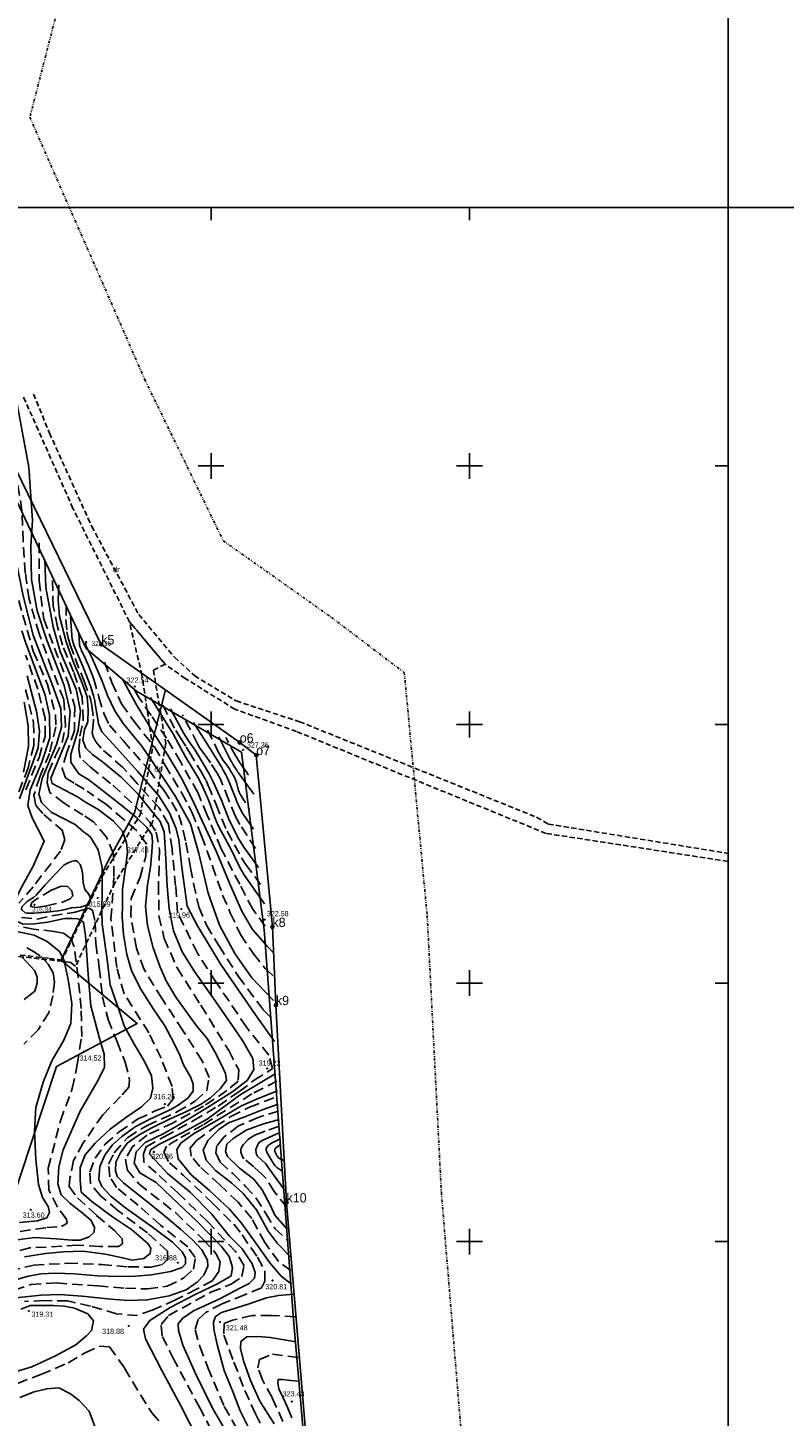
# Model space of a CAD drawing. Extents: x 4615668 to 9294084, y 5331114 to 10688993.
# Tile 112 of 181: x 4656010 to 4656156, y 5335329 to 5335598. Entities that reach past the tile are written whole.
import ezdxf

# ---------------------------------------------------------------- set-up
doc = ezdxf.new("R2010")
doc.units = 0
doc.header["$MEASUREMENT"] = 0
for name, pattern in [('DIVIDE', [1.25, 0.5, -0.25, 0, -0.25, 0, -0.25]), ('GEN7', [13.75, 9.75, -1.5, 1, -1.5]), ('KONTUR', [1.5, 1, -0.5]), ('UZYTEK', [1.5, 1, -0.5]), ('WARSTWICA', [3, 2, -1])]:
    doc.linetypes.add(name, pattern=pattern)
for name, color, linetype in [('10', 7, 'Continuous'), ('2', 7, 'Continuous'), ('38', 7, 'Continuous'), ('50', 7, 'Continuous'), ('52', 7, 'Continuous'), ('58', 7, 'Continuous'), ('59', 7, 'Continuous'), ('60', 7, 'Continuous'), ('62', 7, 'Continuous'), ('7', 4, 'GEN7'), ('9', 7, 'Continuous')]:
    doc.layers.add(name, color=color, linetype=linetype)
doc.styles.add('txt', font='TXT', dxfattribs={"height": 0.2})

# ---------------------------------------------------------------- blocks, each defined once
blk = doc.blocks.new('WYS')
at = {"layer": '52', "color": 67, "linetype": 'Continuous'}
blk.add_circle((0, 0), 0.08, dxfattribs=at)

msp = doc.modelspace()

# ---------------------------------------------------------------- linework, layer by layer
at = {"layer": '2', "color": 3, "linetype": 'UZYTEK'}
msp.add_lwpolyline([(4655978.157, 5335584.595), (4655976.002, 5335563.025), (4655975.148, 5335547.257), (4655982.906, 5335543.133), (4655989.471, 5335519.246), (4655992.512, 5335510.697), (4656001.449, 5335485.262), (4656001.874, 5335458.641), (4655990.111, 5335449.68), (4655985.341, 5335439.716), (4655996.167, 5335419.832), (4656013.738, 5335417.794), (4656016.303, 5335417.411), (4656016.877, 5335416.905)], dxfattribs=at)
at = {"layer": '2', "color": 5, "linetype": 'Continuous'}
msp.add_lwpolyline([(4655962.807, 5335052.215), (4655987.697, 5335055.435), (4656002.597, 5335079.225), (4656015.797, 5335099.665), (4656027.567, 5335122.595), (4656039.367, 5335158.635), (4656053.787, 5335208.215), (4656061.557, 5335232.725), (4656068.367, 5335264.055), (4656064.397, 5335312.495), (4656059.577, 5335370.595), (4656057.517, 5335408.755), (4656056.847, 5335423.875), (4656053.717, 5335457.115), (4656050.527, 5335459.535), (4656023.737, 5335478.505), (4656004.887, 5335517.195), (4655956.517, 5335498.035)], dxfattribs=at)
at = {"layer": '2', "color": 7, "linetype": 'Continuous'}
msp.add_lwpolyline([(4656036.172, 5335469.7), (4656030.178, 5335445.941), (4656025.081, 5335436.655), (4656015.957, 5335417.469), (4656030.695, 5335405.229), (4656015.102, 5335396.918), (4656005.658, 5335368.407), (4655980.39, 5335364.286), (4655976.843, 5335342.405), (4655963.56, 5335341.56), (4655959.023, 5335319.833), (4655971.332, 5335285.182), (4655976.012, 5335260.807), (4655986.403, 5335233.793), (4655984.484, 5335212.877), (4655999.589, 5335188.436), (4655997.811, 5335159.184), (4656000.618, 5335131.708), (4656000.251, 5335129.689), (4655992.154, 5335091.844), (4655976.616, 5335069.713), (4655970.108, 5335053.159)], dxfattribs=at)
at = {"layer": '38', "color": 97, "linetype": 'Continuous'}
msp.add_lwpolyline([(4655987.613, 5335510.862), (4656002.339, 5335516.944), (4656020.808, 5335477.737), (4656030.568, 5335469.482), (4656050.872, 5335457.671), (4656055.228, 5335423.315), (4656057.478, 5335393.249), (4656060.902, 5335347.992), (4656063.881, 5335313.951)], dxfattribs=at)
at = {"layer": '50', "color": 216, "linetype": 'Continuous'}
for points in [[(4655997.618, 5335548.62), (4655999.023, 5335541.82), (4656000.658, 5335532.553), (4656002.431, 5335523.183), (4656003.987, 5335515.41), (4656005.576, 5335507.274), (4656006.277, 5335502.972), (4656007.305, 5335494.59), (4656008.614, 5335487.904), (4656010.576, 5335480.283), (4656014.357, 5335470.451), (4656015.899, 5335466.149), (4656016.039, 5335462.502), (4656015.105, 5335459.136), (4656012.302, 5335452.566), (4656011.648, 5335449.574), (4656012.162, 5335447.937), (4656014.078, 5335446.067), (4656018.696, 5335443.655), (4656020.285, 5335442.252)], [(4656020.705, 5335447.995), (4656019.116, 5335449.024), (4656014.255, 5335451.595), (4656013.975, 5335452.624), (4656015.657, 5335456.738), (4656017.339, 5335460.784), (4656017.713, 5335465.6), (4656016.544, 5335470.556), (4656014.535, 5335475.98), (4656013.228, 5335479.331), (4656011.312, 5335484.989), (4656010.241, 5335491.046), (4656010.1, 5335497.498), (4656010.428, 5335502.45), (4656009.752, 5335512.761), (4656007.347, 5335525.662), (4656005.877, 5335532.413)], [(4656012.858, 5335494.922), (4656013.045, 5335489.545), (4656014.447, 5335481.924), (4656015.802, 5335477.154), (4656018.883, 5335469.846), (4656019.724, 5335465.591), (4656019.303, 5335461.897), (4656017.855, 5335457.315), (4656017.855, 5335455.712), (4656019.397, 5335453.514), (4656021.313, 5335452.299)], [(4656022.059, 5335457.231), (4656020.75, 5335458.447), (4656020.189, 5335459.99), (4656020.47, 5335462.047), (4656021.171, 5335463.544), (4656021.217, 5335465.881), (4656020.984, 5335468.406), (4656019.863, 5335471.531), (4656018.461, 5335474.898), (4656016.966, 5335479.013), (4656015.66, 5335483.986), (4656015.426, 5335487.072), (4656015.566, 5335490.064)], [(4656023.927, 5335471.428), (4656022.011, 5335475.823), (4656020.749, 5335478.301), (4656020.749, 5335479.143)], [(4656007.902, 5335448.661), (4656011.543, 5335458.542), (4656011.777, 5335461.721), (4656011.309, 5335465.275), (4656009.393, 5335472.428)], [(4656057.069, 5335409.637), (4656052.89, 5335414.032), (4656049.562, 5335418.713), (4656046.6, 5335424.248), (4656044.418, 5335430.404), (4656042.592, 5335438.056), (4656040.969, 5335443.794), (4656038.096, 5335449.133), (4656034.85, 5335454.016), (4656031.563, 5335458.819), (4656028.039, 5335463.152), (4656026.34, 5335465.651), (4656024.949, 5335468.616), (4656023.927, 5335471.428)], [(4656027.78, 5335471.912), (4656030.535, 5335466.841), (4656033.942, 5335461.202), (4656036.596, 5335457.12), (4656039.269, 5335452.62), (4656041.266, 5335448.69), (4656045.955, 5335438.499), (4656048.715, 5335431.88), (4656050.912, 5335426.926), (4656052.96, 5335423.402), (4656055.814, 5335420.167), (4656057.103, 5335418.823)], [(4656055.282, 5335428.359), (4656051.44, 5335433.81), (4656050.531, 5335435.344), (4656049.513, 5335437.506), (4656048.988, 5335438.576), (4656046.363, 5335443.479), (4656045.653, 5335445.15), (4656044.858, 5335447.445), (4656044.417, 5335448.575), (4656043.122, 5335451.461), (4656042.398, 5335452.868), (4656040.047, 5335456.773), (4656037.703, 5335461.094), (4656033.254, 5335468.219)], [(4656008.727, 5335453.787), (4656009.684, 5335458.787), (4656009.629, 5335462.796), (4656008.832, 5335467.317)], [(4656037.12, 5335466.041), (4656039.723, 5335461.299), (4656040.604, 5335459.88), (4656041.885, 5335458.052), (4656042.501, 5335457.122), (4656044.549, 5335453.623), (4656045.395, 5335451.941), (4656046.947, 5335448.515), (4656048.565, 5335444.408), (4656050.28, 5335440.948), (4656051.318, 5335439.326), (4656054.124, 5335435.397)], [(4656046.465, 5335460.648), (4656048.336, 5335456.921), (4656048.409, 5335456.777), (4656048.558, 5335456.49), (4656048.711, 5335456.204), (4656048.814, 5335456.015), (4656048.885, 5335455.89), (4656048.979, 5335455.723), (4656049.027, 5335455.639), (4656049.19, 5335455.36), (4656049.301, 5335455.174), (4656049.376, 5335455.051), (4656049.476, 5335454.888), (4656049.527, 5335454.806), (4656049.642, 5335454.624), (4656049.72, 5335454.502), (4656049.824, 5335454.341), (4656049.877, 5335454.261), (4656049.956, 5335454.141), (4656050.063, 5335453.981), (4656050.116, 5335453.902), (4656050.279, 5335453.664), (4656050.389, 5335453.507), (4656050.462, 5335453.402), (4656050.561, 5335453.263), (4656050.611, 5335453.194), (4656053.24, 5335449.543)], [(4656043.891, 5335321.933), (4656039.162, 5335331.257), (4656035.363, 5335338.205), (4656032.265, 5335344.203), (4656031.938, 5335346.111), (4656033.134, 5335347.802), (4656037.048, 5335350.31), (4656042.035, 5335352.894), (4656046.329, 5335354.912), (4656048.884, 5335356.384), (4656049.102, 5335358.02), (4656048.504, 5335360.146), (4656046.982, 5335362.109), (4656042.307, 5335366.908), (4656037.315, 5335371.621), (4656034.379, 5335374.456), (4656031.172, 5335376.31), (4656030.084, 5335378.164), (4656030.519, 5335380.4), (4656032.204, 5335382.199), (4656035.847, 5335383.944), (4656038.555, 5335385.503), (4656044.263, 5335388.992), (4656049.21, 5335392.046), (4656051.96, 5335394.2), (4656053.262, 5335396.29), (4656053.03, 5335398.408), (4656051.063, 5335401.891), (4656048.233, 5335406.018), (4656045.34, 5335410.226), (4656041.752, 5335415.247), (4656039.384, 5335419.083), (4656037.735, 5335423.117), (4656036.867, 5335427.383), (4656036.463, 5335431.743), (4656036.174, 5335438.156), (4656035.886, 5335442.296), (4656035.105, 5335444.241), (4656033.196, 5335446.62), (4656030.881, 5335449.58), (4656027.561, 5335452.808), (4656024.002, 5335455.797), (4656022.038, 5335457.251)], [(4656026.549, 5335378.388), (4656027.447, 5335380.21), (4656028.727, 5335382.059), (4656030.885, 5335383.517), (4656033.534, 5335385.017), (4656037.167, 5335386.817), (4656039.976, 5335388.028), (4656042.925, 5335389.55), (4656044.869, 5335390.857), (4656046.728, 5335392.55), (4656047.967, 5335394.201), (4656047.77, 5335395.515), (4656046.958, 5335397.358), (4656045.719, 5335399.716), (4656044.223, 5335402.309), (4656042.177, 5335404.775), (4656038.182, 5335410.304), (4656036.301, 5335413.476), (4656035.11, 5335416.075), (4656033.785, 5335419.868), (4656032.652, 5335424.133), (4656032.269, 5335427.8), (4656032.675, 5335432.044), (4656033.294, 5335435.439), (4656033.53, 5335438.311), (4656033.636, 5335440.411), (4656033.53, 5335441.74), (4656032.547, 5335443.111), (4656030.67, 5335444.898), (4656028.832, 5335446.484), (4656025.948, 5335448.713), (4656022.153, 5335451.654), (4656021.811, 5335451.955), (4656021.313, 5335452.299)], [(4656020.705, 5335447.995), (4656022.199, 5335447.141), (4656023.119, 5335446.586), (4656026.025, 5335444.4), (4656027.854, 5335442.402), (4656028.602, 5335440.173), (4656028.795, 5335438.373), (4656028.474, 5335435.737), (4656027.876, 5335431.186), (4656027.833, 5335427.95), (4656027.788, 5335425.821), (4656028.045, 5335422.392), (4656028.707, 5335418.556), (4656029.601, 5335415.469), (4656031.246, 5335412.019), (4656033.875, 5335407.947), (4656036.011, 5335404.732), (4656037.752, 5335401.489), (4656038.927, 5335399.11), (4656039.653, 5335397.181), (4656041.062, 5335394.732), (4656041.511, 5335393.446), (4656041.511, 5335392.096), (4656040.507, 5335390.746), (4656038.605, 5335389.396), (4656037.173, 5335388.603), (4656033.127, 5335386.68), (4656030.285, 5335385.244), (4656027.721, 5335383.38), (4656025.871, 5335381.659), (4656024.418, 5335379.773), (4656023.478, 5335377.565), (4656023.264, 5335375.015), (4656023.841, 5335373.653), (4656025.593, 5335371.831), (4656028.221, 5335369.688), (4656033.681, 5335365.802), (4656037.549, 5335362.93), (4656039.402, 5335361.077), (4656040.022, 5335359.898), (4656040.001, 5335358.741), (4656039.36, 5335358.034), (4656037.116, 5335357.262), (4656033.484, 5335356.598), (4656030.335, 5335356.321), (4656027.13, 5335356.257), (4656022.985, 5335356.428), (4656018.548, 5335356.791), (4656014.809, 5335356.941), (4656012.095, 5335356.791), (4656009.585, 5335356.344), (4656006.486, 5335355.465)], [(4656030.013, 5335401.306), (4656028.173, 5335404.766), (4656027.177, 5335407.688), (4656025.492, 5335412.7), (4656024.879, 5335417.582), (4656023.92, 5335424.387), (4656023.846, 5335426.937), (4656023.884, 5335430.935), (4656023.922, 5335435.394), (4656023.118, 5335438.778), (4656021.668, 5335441.24), (4656021.163, 5335441.717), (4656020.668, 5335442), (4656020.285, 5335442.252)], [(4656016.155, 5335435.504), (4656012.903, 5335431.992), (4656011.221, 5335430.075), (4656010.653, 5335429.598), (4656009.809, 5335429.058), (4656009.399, 5335428.766), (4656008.37, 5335427.738), (4656008.286, 5335427.361), (4656008.37, 5335427.177), (4656009.014, 5335426.618), (4656009.399, 5335426.522), (4656010.677, 5335426.542), (4656013.231, 5335426.756), (4656015.422, 5335426.978), (4656016.502, 5335427.177), (4656017.997, 5335427.551)], [(4656017.997, 5335427.551), (4656018.861, 5335427.659), (4656019.75, 5335427.715), (4656021.186, 5335428.21), (4656021.749, 5335429.339), (4656021.362, 5335430.22), (4656020.589, 5335431.137), (4656020.272, 5335432.442), (4656020.096, 5335434.417), (4656019.976, 5335434.952), (4656019.687, 5335435.968), (4656019.119, 5335436.528), (4656018.89, 5335436.635), (4656018.509, 5335436.654), (4656018.012, 5335436.561), (4656017.339, 5335436.272), (4656016.522, 5335435.802), (4656016.155, 5335435.504)], [(4656016.449, 5335417.637), (4656015.676, 5335419.159), (4656013.271, 5335421.05), (4656010.747, 5335422.266), (4656007.383, 5335423.014)], [(4656007.958, 5335366.697), (4656011.426, 5335367.074), (4656013.207, 5335367.638), (4656013.723, 5335368.625), (4656013.441, 5335369.847), (4656012.364, 5335371.586), (4656011.614, 5335374.077), (4656011.092, 5335378.886), (4656010.811, 5335384.479), (4656011.092, 5335388.945), (4656012.498, 5335393.88), (4656014.178, 5335397.98), (4656016.474, 5335401.976), (4656017.833, 5335405.219), (4656018.067, 5335409.074), (4656017.365, 5335413.727), (4656016.555, 5335417.323), (4656016.449, 5335417.637)], [(4656011.336, 5335414.131), (4656010.911, 5335415.408), (4656008.359, 5335418.067)], [(4656011.336, 5335414.131), (4656011.355, 5335413.616), (4656011.328, 5335412.997), (4656010.91, 5335411.455), (4656008.801, 5335409.856)], [(4656008.873, 5335360.079), (4656012.936, 5335360.733), (4656016.462, 5335361.079), (4656020.18, 5335361.194), (4656024.528, 5335360.618), (4656027.825, 5335359.888), (4656029.741, 5335359.465), (4656032.002, 5335359.772), (4656033.19, 5335360.695), (4656033.344, 5335361.733), (4656032.731, 5335362.656), (4656029.588, 5335365.347), (4656025.946, 5335367.846), (4656021.931, 5335370.789), (4656019.862, 5335372.596), (4656019.632, 5335374.941), (4656019.67, 5335377.363), (4656020.628, 5335379.785), (4656022.583, 5335382.092), (4656025.453, 5335384.799), (4656028.711, 5335387.144), (4656031.508, 5335389.105), (4656033.233, 5335390.758), (4656033.732, 5335392.68), (4656033.463, 5335395.064), (4656032.044, 5335397.961), (4656030.013, 5335401.306)], [(4656057.797, 5335392.174), (4656054.108, 5335390.694), (4656050.841, 5335389.267), (4656045.94, 5335386.412), (4656041.566, 5335383.875), (4656039.141, 5335382.078), (4656038.351, 5335380.809), (4656038.614, 5335379.012), (4656041.144, 5335375.946), (4656044.666, 5335372.898), (4656048.566, 5335369.304), (4656050.883, 5335366.615), (4656053.836, 5335362.489), (4656056.313, 5335358.895), (4656058.525, 5335356.36), (4656060.527, 5335354.827)], [(4656060.422, 5335360.007), (4656057.787, 5335362.703), (4656056.048, 5335365.029), (4656053.771, 5335369.14), (4656051.211, 5335372.298), (4656048.967, 5335374.326), (4656045.819, 5335376.79), (4656044.055, 5335378.802), (4656043.432, 5335380.71), (4656044.366, 5335382.549), (4656046.511, 5335384.701), (4656048.377, 5335386.01), (4656051.525, 5335387.155), (4656055.054, 5335388.543), (4656057.96, 5335389.584)], [(4656058.167, 5335386.634), (4656054.916, 5335385.767), (4656051.768, 5335384.553), (4656049.242, 5335382.991), (4656047.997, 5335381.846), (4656047.755, 5335380.424), (4656048.165, 5335379.495), (4656050.488, 5335377.232), (4656053.218, 5335375.131), (4656054.844, 5335373.049), (4656056.47, 5335369.996), (4656057.3, 5335368.122), (4656059.687, 5335365.45)], [(4656059.202, 5335373.049), (4656057.058, 5335375.929), (4656055.501, 5335378.115), (4656053.979, 5335379.537), (4656053.718, 5335380.047), (4656053.648, 5335380.814), (4656053.737, 5335381.168), (4656054.106, 5335381.903), (4656054.361, 5335382.233), (4656054.844, 5335382.591), (4656058.162, 5335384.075)], [(4656007.18, 5335352.152), (4656012.141, 5335352.642), (4656015.645, 5335352.792), (4656020.025, 5335352.492), (4656025.606, 5335351.912), (4656029.025, 5335351.634), (4656032.636, 5335351.762), (4656036.845, 5335352.512), (4656040.146, 5335353.71), (4656042.261, 5335355.189), (4656043.565, 5335356.518), (4656044.377, 5335358.296), (4656044.291, 5335359.432), (4656043.18, 5335361.433), (4656041.385, 5335363.384), (4656039.099, 5335365.398), (4656036.52, 5335367.579), (4656033.059, 5335370.365), (4656030.011, 5335372.794), (4656028.045, 5335374.402), (4656026.806, 5335375.623), (4656026.485, 5335376.802), (4656026.549, 5335378.388)], [(4656061.015, 5335352.832), (4656057.987, 5335352.62), (4656055.698, 5335352.125), (4656052.142, 5335350.925), (4656048.691, 5335349.865), (4656046.966, 5335349.335), (4656045.804, 5335348.523), (4656045.417, 5335347.464), (4656045.487, 5335346.122), (4656046.156, 5335343.141), (4656047.494, 5335338.126), (4656049.22, 5335333.852), (4656050.626, 5335330.306), (4656052.457, 5335326.562)], [(4656005.977, 5335337.496), (4656010.335, 5335338.824), (4656014.906, 5335340.967), (4656018.842, 5335343.084), (4656020.887, 5335344.781), (4656021.882, 5335345.832), (4656022.249, 5335347.708), (4656021.114, 5335349.049), (4656018.576, 5335350.172), (4656016.653, 5335350.515), (4656014.474, 5335350.687), (4656011.612, 5335350.687), (4656010.074, 5335350.687), (4656008.185, 5335349.953)], [(4656057.208, 5335327.772), (4656054.392, 5335332.203), (4656052.632, 5335336.159), (4656051.223, 5335339.973), (4656050.66, 5335342.325), (4656050.766, 5335343.702), (4656051.893, 5335344.585), (4656054.041, 5335344.691), (4656056.435, 5335344.515), (4656061.435, 5335343.632)], [(4656061.995, 5335336.016), (4656060.411, 5335336.193), (4656058.791, 5335336.37), (4656057.981, 5335336.37), (4656057.911, 5335335.699), (4656058.052, 5335334.568), (4656058.826, 5335332.944), (4656059.671, 5335331.143), (4656060.622, 5335328.918)], [(4656022.687, 5335326.761), (4656021.384, 5335330.213), (4656019.483, 5335332.313), (4656017.816, 5335333.62), (4656015.544, 5335334.732), (4656013.193, 5335334.582), (4656010.779, 5335333.982), (4656008.001, 5335332.91)]]:
    msp.add_lwpolyline(points, dxfattribs=at)
at = {"layer": '50', "color": 245, "linetype": 'WARSTWICA'}
for points in [[(4656020.205, 5335445.538), (4656016.536, 5335447.825), (4656013.825, 5335449.847), (4656013.293, 5335451.762), (4656013.506, 5335453.783), (4656014.835, 5335456.868), (4656016.164, 5335459.528), (4656016.799, 5335462.784), (4656016.48, 5335467.89), (4656014.141, 5335473.901), (4656011.748, 5335480.604), (4656009.781, 5335487.253), (4656009.042, 5335492.328), (4656008.617, 5335498.499), (4656008.404, 5335504.35), (4656006.812, 5335514.365), (4656005.142, 5335523.456), (4656003.605, 5335531.677), (4656002.136, 5335539.297)], [(4656011.753, 5335498.126), (4656011.7, 5335490.786), (4656012.657, 5335483.392), (4656014.677, 5335477.807), (4656017.388, 5335470.909), (4656018.611, 5335466.465), (4656018.558, 5335461.89), (4656017.07, 5335457.582), (4656016.166, 5335454.497), (4656016.804, 5335452.741), (4656018.718, 5335451.571), (4656021.004, 5335450.141)], [(4656021.642, 5335454.769), (4656019.675, 5335456.577), (4656019.409, 5335458.28), (4656019.621, 5335460.78), (4656020.259, 5335463.918), (4656020.047, 5335468.333), (4656018.345, 5335473.227), (4656016.272, 5335478.334), (4656015.265, 5335481.912), (4656014.467, 5335485.901), (4656014.255, 5335491.593)], [(4656007.775, 5335487.022), (4656010.593, 5335477.181), (4656013.357, 5335470.744), (4656014.896, 5335464.986), (4656014.949, 5335462.592), (4656013.726, 5335457.433), (4656011.865, 5335452.911), (4656010.696, 5335449.347), (4656011.121, 5335447.273), (4656012.61, 5335445.624), (4656016.17, 5335442.571), (4656016.702, 5335440.709), (4656015.876, 5335438.546), (4656010.565, 5335431.654), (4656007.823, 5335428.474)], [(4656016.964, 5335486.109), (4656016.917, 5335483.304), (4656017.085, 5335480.958), (4656017.338, 5335479.797), (4656017.742, 5335478.432), (4656018.693, 5335475.776), (4656020.422, 5335471.428), (4656021.637, 5335468.015), (4656021.946, 5335466.704), (4656022.245, 5335464.04), (4656022.157, 5335462.914), (4656021.97, 5335461.418), (4656022.151, 5335460.732), (4656022.711, 5335459.656)], [(4656019.41, 5335480.541), (4656019.517, 5335478.733), (4656019.56, 5335478.378), (4656019.612, 5335478.145), (4656019.655, 5335477.992), (4656019.758, 5335477.69), (4656019.848, 5335477.466), (4656020.052, 5335477.023), (4656020.489, 5335476.145), (4656020.686, 5335475.701), (4656020.866, 5335475.27), (4656021.246, 5335474.416), (4656021.752, 5335473.278), (4656021.984, 5335472.701), (4656022.19, 5335472.115), (4656022.281, 5335471.818), (4656023.291, 5335468.307)], [(4656009.148, 5335450.39), (4656011.7, 5335456.667), (4656012.87, 5335460.734), (4656012.87, 5335464.244), (4656011.487, 5335469.83), (4656009.097, 5335476.46)], [(4656024.394, 5335475.084), (4656025.761, 5335471.159), (4656027.656, 5335467.046), (4656030.102, 5335463.582), (4656034.047, 5335458.69), (4656036.035, 5335455.201), (4656039.26, 5335449.858), (4656041.279, 5335446.088), (4656043.142, 5335441.477), (4656045.253, 5335435.637), (4656047.205, 5335430.041), (4656048.696, 5335426.582), (4656050.681, 5335422.389), (4656053.166, 5335418.65), (4656055.464, 5335415.846), (4656057.142, 5335414.226)], [(4656009.107, 5335469.817), (4656010.649, 5335463.38), (4656010.702, 5335458.965), (4656009.585, 5335454.656), (4656007.038, 5335447.876)], [(4656023.291, 5335468.307), (4656024.292, 5335465.025), (4656025.315, 5335462.902), (4656027.986, 5335459.926), (4656032.916, 5335454.238), (4656035.82, 5335450.313), (4656037.418, 5335448.016), (4656038.738, 5335445.477), (4656039.604, 5335442.494), (4656040.101, 5335440.188), (4656041, 5335435.325), (4656041.575, 5335432.287), (4656042.614, 5335427.761), (4656044.102, 5335424.221), (4656046.494, 5335420.264), (4656050.249, 5335414.327), (4656055.059, 5335407.856), (4656056.954, 5335405.894)], [(4656055.465, 5335423.999), (4656053.042, 5335427.302), (4656050.526, 5335432.131), (4656046.926, 5335438.993), (4656044.255, 5335445.505), (4656042.395, 5335449.849), (4656039.102, 5335455.769), (4656036.377, 5335460.361), (4656033.395, 5335464.785), (4656031.128, 5335468.057), (4656029.948, 5335470.082)], [(4656035.632, 5335466.748), (4656038.148, 5335461.888), (4656038.969, 5335460.479), (4656040.171, 5335458.662), (4656040.757, 5335457.744), (4656042.988, 5335454.021), (4656044.006, 5335452.195), (4656044.447, 5335451.248), (4656045.934, 5335447.551), (4656048.077, 5335442.379), (4656049.504, 5335439.77), (4656050.864, 5335437.24), (4656051.643, 5335436.039), (4656054.563, 5335432.114)], [(4656053.6, 5335439.062), (4656050.527, 5335443.69), (4656049.683, 5335445.235), (4656048.353, 5335448.519), (4656046.738, 5335452.569), (4656046.166, 5335453.609), (4656044.877, 5335455.601), (4656044.003, 5335456.824), (4656042.831, 5335458.447), (4656042.33, 5335459.309), (4656039.472, 5335464.917)], [(4656049.713, 5335361.088), (4656044.266, 5335366.942), (4656038.585, 5335372.405), (4656034.383, 5335376.308), (4656031.971, 5335378.416), (4656031.893, 5335379.977), (4656032.437, 5335381.382), (4656035.934, 5335383.291), (4656041.537, 5335386.413), (4656046.361, 5335389.223), (4656050.408, 5335392.033), (4656053.287, 5335394.218), (4656056.867, 5335396.482), (4656056.166, 5335399.057), (4656051.809, 5335404.521), (4656045.899, 5335413.267), (4656042.329, 5335418.804), (4656038.477, 5335426.687), (4656038.123, 5335431.794), (4656037.426, 5335438.996), (4656036.725, 5335443.757), (4656034.936, 5335446.879), (4656030.656, 5335451.64), (4656027.932, 5335454.684), (4656023.717, 5335458.45), (4656022.711, 5335459.656)], [(4656044.287, 5335461.957), (4656046.43, 5335457.627), (4656046.724, 5335457.076), (4656046.938, 5335456.718), (4656047.394, 5335456.019), (4656047.874, 5335455.334), (4656048.519, 5335454.423), (4656048.831, 5335453.962), (4656049.129, 5335453.493), (4656049.271, 5335453.255), (4656049.474, 5335452.891), (4656049.638, 5335452.539), (4656049.729, 5335452.295), (4656049.881, 5335451.794), (4656050.141, 5335450.773), (4656050.296, 5335450.274), (4656050.423, 5335449.953), (4656050.496, 5335449.797), (4656050.621, 5335449.569), (4656052.422, 5335446.578)], [(4656052.206, 5335453.241), (4656052.116, 5335453.377), (4656051.933, 5335453.648), (4656051.748, 5335453.917), (4656051.375, 5335454.453), (4656051.043, 5335454.929), (4656050.878, 5335455.168), (4656050.715, 5335455.408), (4656050.634, 5335455.528), (4656050.475, 5335455.77), (4656050.396, 5335455.892), (4656050.279, 5335456.075), (4656050.177, 5335456.239), (4656050.127, 5335456.321), (4656050.052, 5335456.446), (4656049.942, 5335456.633), (4656049.835, 5335456.822), (4656049.783, 5335456.917), (4656047.826, 5335460.5)], [(4656021.642, 5335454.769), (4656025.965, 5335451.278), (4656030.378, 5335447.192), (4656033.142, 5335444.127), (4656034.338, 5335442.212), (4656035.017, 5335438.71), (4656034.823, 5335432.094), (4656034.871, 5335426.014), (4656035.889, 5335421.663), (4656038.411, 5335415.972), (4656043.018, 5335408.724), (4656048.39, 5335399.962), (4656050.33, 5335396.217), (4656050.233, 5335394.028), (4656048.051, 5335392.228), (4656043.54, 5335389.212), (4656037.624, 5335386.001), (4656032.588, 5335383.629), (4656029.727, 5335381.294), (4656028.417, 5335378.96), (4656028.757, 5335376.917), (4656030.989, 5335374.219), (4656038.069, 5335368.625), (4656043.404, 5335363.517), (4656045.93, 5335360.731), (4656046.765, 5335359.123), (4656046.498, 5335357.214), (4656045.296, 5335355.506), (4656042.19, 5335353.831), (4656038.116, 5335351.755), (4656033.585, 5335349.789), (4656030.78, 5335348.751), (4656026.706, 5335349.052), (4656021.672, 5335350.558), (4656017.213, 5335351.56), (4656012.672, 5335351.627), (4656008.898, 5335351.459)], [(4656004.102, 5335352.653), (4656010.11, 5335354.744), (4656015.109, 5335355.036), (4656023.107, 5335354.453), (4656028.396, 5335354), (4656032.696, 5335353.872), (4656036.469, 5335354.389), (4656039.726, 5335356.007), (4656041.597, 5335357.721), (4656041.919, 5335359.953), (4656040.468, 5335361.991), (4656035.179, 5335366.229), (4656030.866, 5335370.062), (4656026.674, 5335373.458), (4656025.416, 5335375.561), (4656025.158, 5335377.987), (4656026.222, 5335380.2), (4656028.866, 5335383.176), (4656032.607, 5335385.505), (4656038.38, 5335388.093), (4656041.914, 5335390.177), (4656044.14, 5335392.279), (4656044.591, 5335394.738), (4656043.269, 5335398.005), (4656039.532, 5335403.843), (4656035.501, 5335409.989), (4656032.028, 5335415.652), (4656030.544, 5335419.793), (4656029.447, 5335426.036), (4656029.544, 5335429.374), (4656031.285, 5335433.515), (4656032.35, 5335437.526), (4656032.382, 5335440.081), (4656030.64, 5335442.443), (4656028.093, 5335444.675), (4656024.742, 5335447.531), (4656021.004, 5335450.141)], [(4656006.074, 5335357.339), (4656010.67, 5335358.464), (4656017.225, 5335358.846), (4656023.764, 5335358.572), (4656028.975, 5335358.161), (4656033.353, 5335358.079), (4656035.432, 5335358.545), (4656036.636, 5335359.588), (4656036.581, 5335361.207), (4656032.669, 5335364.692), (4656026.956, 5335369.01), (4656023.563, 5335371.891), (4656021.648, 5335374.251), (4656021.511, 5335376.474), (4656022.578, 5335379.148), (4656024.493, 5335381.865), (4656027.201, 5335384.225), (4656030.778, 5335386.706), (4656034.17, 5335388.297), (4656036.55, 5335389.203), (4656037.672, 5335390.63), (4656037.426, 5335393.045), (4656035.294, 5335398.518), (4656032.968, 5335403.403), (4656028.156, 5335410.957), (4656026.733, 5335416.061), (4656025.614, 5335425.452), (4656026.191, 5335433.658), (4656026.081, 5335438.021), (4656024.768, 5335441.232), (4656022.251, 5335444.223), (4656020.205, 5335445.538)], [(4656014.203, 5335431.042), (4656011.279, 5335429.34), (4656010.322, 5335428.595), (4656010.056, 5335427.797), (4656011.173, 5335427.638), (4656013.14, 5335427.957), (4656016.224, 5335428.648), (4656017.712, 5335429.34), (4656018.244, 5335429.872), (4656018.031, 5335430.829), (4656017.181, 5335431.68), (4656015.958, 5335431.734), (4656013.778, 5335430.829)], [(4656018.689, 5335426.757), (4656020.462, 5335427.271), (4656021.349, 5335427.491), (4656022.061, 5335427.095), (4656022.543, 5335424.876), (4656022.696, 5335420.659), (4656023.353, 5335415.971), (4656023.967, 5335410.367), (4656025.061, 5335406.005), (4656026.801, 5335401.642), (4656028.379, 5335397.752), (4656029.213, 5335394.322), (4656029.103, 5335392.894), (4656027.482, 5335391.114), (4656024.02, 5335387.553), (4656020.26, 5335382.098), (4656018.376, 5335378.691), (4656017.675, 5335375.285), (4656017.524, 5335373.658), (4656019.124, 5335371.483), (4656022.849, 5335368.098), (4656026.311, 5335365.175), (4656027.752, 5335363.643), (4656027.818, 5335362.588), (4656027.073, 5335362.082), (4656023.37, 5335362.104), (4656019.084, 5335362.325), (4656009.947, 5335361.797), (4656004.046, 5335360.308)], [(4656008.302, 5335425.67), (4656011.332, 5335425.404), (4656014.186, 5335425.999), (4656018.689, 5335426.757)], [(4656014.653, 5335423.004), (4656010.641, 5335423.455), (4656007.504, 5335424.041)], [(4656008.046, 5335364.984), (4656013.185, 5335365.739), (4656016.065, 5335365.917), (4656017.129, 5335366.584), (4656016.996, 5335367.384), (4656015.268, 5335369.695), (4656013.584, 5335372.983), (4656013.496, 5335377.205), (4656015.842, 5335386.377), (4656018.142, 5335392.619), (4656019.073, 5335397.241), (4656019.959, 5335402.663), (4656019.87, 5335408.084), (4656019.256, 5335414.138), (4656018.503, 5335420.049), (4656017.885, 5335421.651), (4656016.438, 5335422.666), (4656014.653, 5335423.004)], [(4656010.201, 5335419.366), (4656012.14, 5335418.152), (4656013.461, 5335416.662), (4656014.451, 5335415.031), (4656014.686, 5335413.21), (4656014.379, 5335410.58), (4656013.578, 5335407.293), (4656011.527, 5335404.006), (4656008.745, 5335401.192)], [(4656009.327, 5335419.816), (4656010.899, 5335419.003)], [(4656057.718, 5335394.021), (4656052.875, 5335391.592), (4656047.789, 5335388.4), (4656043.465, 5335385.624), (4656038.497, 5335382.786), (4656036.387, 5335381.503), (4656035.834, 5335380.288), (4656036.906, 5335378.276), (4656039.57, 5335375.882), (4656045.27, 5335370.45), (4656049.352, 5335366.425), (4656050.973, 5335364.323), (4656053.982, 5335359.986), (4656055.4, 5335357.384), (4656055.4, 5335355.371), (4656054.709, 5335354.088), (4656051.461, 5335352.711), (4656047.102, 5335351.01), (4656044.023, 5335349.38), (4656042.467, 5335347.992), (4656041.885, 5335345.968), (4656042.819, 5335342.741), (4656044.342, 5335338.682), (4656047.523, 5335331.167), (4656049.91, 5335326.969)], [(4656060.413, 5335357.414), (4656058.026, 5335359.149), (4656055.397, 5335362.827), (4656052.837, 5335367.476), (4656050.208, 5335370.634), (4656046.686, 5335374.019), (4656042.777, 5335377.558), (4656041.116, 5335379.536), (4656040.943, 5335381.097), (4656042.189, 5335382.554), (4656045.887, 5335385.351), (4656048.827, 5335387.19), (4656052.425, 5335389.029), (4656057.856, 5335391.11)], [(4656058.021, 5335388.272), (4656054.112, 5335387.058), (4656050.306, 5335385.392), (4656047.47, 5335383.241), (4656046.095, 5335381.585), (4656045.922, 5335380.163), (4656046.718, 5335378.393), (4656049.174, 5335376.172), (4656051.63, 5335373.709), (4656053.636, 5335371.523), (4656055.574, 5335368.435), (4656057.338, 5335365.59), (4656059.963, 5335363.069)], [(4656059.614, 5335369.682), (4656057.193, 5335372.701), (4656055.636, 5335375.234), (4656054.875, 5335376.025), (4656053.249, 5335377.489), (4656051.346, 5335379.051), (4656051.039, 5335379.449), (4656050.724, 5335380.334), (4656050.738, 5335380.796), (4656050.826, 5335381.111), (4656051.173, 5335381.722), (4656052.148, 5335382.774), (4656052.676, 5335383.18), (4656053.558, 5335383.658), (4656056.118, 5335384.664), (4656058.055, 5335385.323)], [(4656058.439, 5335382.965), (4656056.778, 5335382.132), (4656056.097, 5335381.677), (4656055.81, 5335381.369), (4656055.66, 5335381.006), (4656055.655, 5335380.735), (4656055.81, 5335380.224), (4656056.744, 5335378.662), (4656057.307, 5335377.745), (4656057.678, 5335377.379), (4656058.854, 5335376.581)], [(4656046.317, 5335323.932), (4656042.815, 5335330.878), (4656037.753, 5335340.213), (4656035.497, 5335344.818), (4656035.341, 5335347.004), (4656036.742, 5335348.721), (4656044.913, 5335353.248), (4656048.857, 5335354.765), (4656050.958, 5335356.248), (4656051.347, 5335358.356), (4656049.713, 5335361.088)], [(4656061.239, 5335348.511), (4656056.588, 5335348.763), (4656052.931, 5335348.751), (4656049.138, 5335347.845), (4656047.513, 5335347.211), (4656047.468, 5335344.947), (4656049.409, 5335339.693), (4656051.486, 5335334.258), (4656053.601, 5335329.711), (4656055.317, 5335326.043)], [(4656004.771, 5335334.53), (4656012.069, 5335337.346), (4656017.345, 5335339.59), (4656020.618, 5335341.499), (4656023.356, 5335342.805), (4656025.356, 5335342.682), (4656028.252, 5335338.556), (4656031.324, 5335333.364), (4656033.555, 5335329.866), (4656035.224, 5335327.89)], [(4656058.887, 5335328.235), (4656056.777, 5335332.891), (4656054.908, 5335336.277), (4656054.004, 5335338.635), (4656054.365, 5335340.207), (4656056.837, 5335341.235), (4656061.961, 5335340.57)]]:
    msp.add_lwpolyline(points, dxfattribs=at)
at = {"layer": '50', "color": 7, "linetype": 'Continuous'}
for points in [[(4656017.808, 5335483.804), (4656018.042, 5335480.344), (4656018.063, 5335480.102), (4656018.133, 5335479.622), (4656018.235, 5335479.149), (4656018.318, 5335478.837), (4656018.518, 5335478.219), (4656018.632, 5335477.913), (4656018.879, 5335477.305), (4656019.69, 5335475.496), (4656019.948, 5335474.89), (4656020.07, 5335474.585), (4656020.238, 5335474.125), (4656020.415, 5335473.626), (4656020.793, 5335472.634), (4656021.57, 5335470.655), (4656021.927, 5335469.657), (4656022.14, 5335468.986), (4656022.237, 5335468.647), (4656022.367, 5335468.136), (4656022.478, 5335467.62), (4656022.525, 5335467.36), (4656023.086, 5335464.04)], [(4656008.373, 5335481.155), (4656009.086, 5335478.928), (4656012.862, 5335468.727), (4656013.75, 5335464.799), (4656013.796, 5335460.451), (4656012.254, 5335455.729), (4656010.014, 5335450.391), (4656009.546, 5335447.352), (4656010.387, 5335444.967), (4656012.712, 5335440.44), (4656010.481, 5335435.476), (4656008.193, 5335431.287), (4656006.417, 5335427.734), (4656006.464, 5335425.91), (4656007.352, 5335425.022), (4656008.66, 5335424.414), (4656010.857, 5335424.461), (4656013.38, 5335424.788), (4656016.634, 5335425.539), (4656018.13, 5335425.539)], [(4656023.086, 5335464.04), (4656023.197, 5335463.157), (4656023.848, 5335461.598), (4656026.727, 5335458.435), (4656030.72, 5335454.024), (4656034.849, 5335449.223), (4656036.961, 5335445.915), (4656038.176, 5335443.042), (4656038.746, 5335440.804), (4656039.324, 5335435.377), (4656040.337, 5335427.89), (4656042.36, 5335424.112), (4656046.845, 5335416.596), (4656053.549, 5335406.894), (4656057.252, 5335401.729)], [(4656053.161, 5335442.787), (4656051.316, 5335445.475), (4656051.128, 5335445.765), (4656051.01, 5335445.964), (4656050.79, 5335446.369), (4656050.489, 5335446.994), (4656049.926, 5335448.264), (4656049.685, 5335448.818), (4656049.243, 5335449.942), (4656048.674, 5335451.449), (4656048.369, 5335452.194), (4656048.035, 5335452.925), (4656047.853, 5335453.284), (4656047.34, 5335454.216), (4656046.982, 5335454.827), (4656046.238, 5335456.033), (4656043.938, 5335459.659), (4656041.587, 5335463.386)], [(4656007.022, 5335363.32), (4656010.825, 5335363.843), (4656015.028, 5335363.539), (4656018.133, 5335363.311), (4656019.686, 5335363.273), (4656021.428, 5335363.919), (4656022.336, 5335364.869), (4656022.45, 5335365.818), (4656021.73, 5335367.185), (4656019.951, 5335368.667), (4656017.641, 5335370.465), (4656016.013, 5335372.098), (4656015.369, 5335374.225), (4656015.558, 5335377.492), (4656016.353, 5335380.796), (4656019.643, 5335388.25), (4656022.975, 5335393.947), (4656024.338, 5335396.72), (4656024.3, 5335399.265), (4656023.316, 5335402.531), (4656021.724, 5335408.614), (4656021.194, 5335414.653), (4656020.663, 5335422.191), (4656020.284, 5335424.812), (4656019.376, 5335425.382), (4656019.141, 5335425.418), (4656018.13, 5335425.539)], [(4656057.345, 5335395.495), (4656050.59, 5335391.39), (4656044.211, 5335386.735), (4656039.541, 5335384.127), (4656034.86, 5335381.822), (4656033.291, 5335380.754), (4656033.094, 5335379.966), (4656035.141, 5335377.774), (4656036.54, 5335376.179), (4656040.913, 5335372.581), (4656045.049, 5335368.404), (4656048.494, 5335364.138), (4656050.961, 5335361.636), (4656052.921, 5335358.72), (4656053.538, 5335357.062), (4656053.398, 5335355.937), (4656052.332, 5335354.953), (4656050.651, 5335354.11), (4656046.704, 5335351.96), (4656041.575, 5335349.627), (4656039.501, 5335348.193), (4656038.604, 5335347.153), (4656038.688, 5335345.832), (4656039.502, 5335343.007), (4656041.996, 5335337.553), (4656045.246, 5335330.823), (4656047.516, 5335326.944)], [(4656058.482, 5335381.867), (4656057.428, 5335381.074), (4656057.36, 5335381.005), (4656057.328, 5335380.949), (4656057.292, 5335380.821), (4656057.286, 5335380.75), (4656057.295, 5335380.601), (4656057.326, 5335380.45), (4656057.355, 5335380.352), (4656057.428, 5335380.175), (4656057.607, 5335379.815), (4656057.707, 5335379.638), (4656057.82, 5335379.47), (4656057.882, 5335379.393), (4656058.018, 5335379.253), (4656058.094, 5335379.194), (4656058.219, 5335379.118), (4656059.062, 5335378.695)]]:
    msp.add_lwpolyline(points, dxfattribs=at)
at = {"layer": '58', "color": 1, "linetype": 'DIVIDE'}
msp.add_lwpolyline([(4656033.626, 5335672.476), (4656009.932, 5335580.476), (4656032.124, 5335529.786), (4656047.342, 5335498.55), (4656068.266, 5335483.734), (4656082.349, 5335473.05), (4656086.775, 5335426.05), (4656089.514, 5335372.596), (4656098.634, 5335262.059)], dxfattribs=at)
at = {"layer": '60', "color": 7, "linetype": 'Continuous'}
for p, q in [((4655744.967, 5335563.025), (4656144.967, 5335563.025)), ((4656044.967, 5335560.525), (4656044.967, 5335563.025)), ((4656044.967, 5335560.525), (4656044.967, 5335563.025)), ((4656094.967, 5335560.525), (4656094.967, 5335563.025)), ((4656094.967, 5335560.525), (4656094.967, 5335563.025)), ((4656044.967, 5335510.525), (4656044.967, 5335515.525)), ((4656044.967, 5335510.525), (4656044.967, 5335515.525)), ((4656094.967, 5335510.525), (4656094.967, 5335515.525)), ((4656094.967, 5335510.525), (4656094.967, 5335515.525)), ((4656042.467, 5335513.025), (4656047.467, 5335513.025)), ((4656042.467, 5335513.025), (4656047.467, 5335513.025)), ((4656092.467, 5335513.025), (4656097.467, 5335513.025)), ((4656092.467, 5335513.025), (4656097.467, 5335513.025)), ((4656142.467, 5335513.025), (4656144.967, 5335513.025)), ((4656044.967, 5335460.525), (4656044.967, 5335465.525)), ((4656044.967, 5335460.525), (4656044.967, 5335465.525)), ((4656094.967, 5335460.525), (4656094.967, 5335465.525)), ((4656094.967, 5335460.525), (4656094.967, 5335465.525)), ((4656042.467, 5335463.025), (4656047.467, 5335463.025)), ((4656042.467, 5335463.025), (4656047.467, 5335463.025)), ((4656092.467, 5335463.025), (4656097.467, 5335463.025)), ((4656092.467, 5335463.025), (4656097.467, 5335463.025)), ((4656142.467, 5335463.025), (4656144.967, 5335463.025)), ((4656044.967, 5335410.525), (4656044.967, 5335415.525)), ((4656044.967, 5335410.525), (4656044.967, 5335415.525)), ((4656094.967, 5335410.525), (4656094.967, 5335415.525)), ((4656094.967, 5335410.525), (4656094.967, 5335415.525)), ((4656042.467, 5335413.025), (4656047.467, 5335413.025)), ((4656042.467, 5335413.025), (4656047.467, 5335413.025)), ((4656092.467, 5335413.025), (4656097.467, 5335413.025)), ((4656092.467, 5335413.025), (4656097.467, 5335413.025)), ((4656142.467, 5335413.025), (4656144.967, 5335413.025)), ((4656042.467, 5335363.025), (4656047.467, 5335363.025)), ((4656042.467, 5335363.025), (4656047.467, 5335363.025)), ((4656044.967, 5335360.525), (4656044.967, 5335365.525)), ((4656044.967, 5335360.525), (4656044.967, 5335365.525)), ((4656092.467, 5335363.025), (4656097.467, 5335363.025)), ((4656092.467, 5335363.025), (4656097.467, 5335363.025)), ((4656094.967, 5335360.525), (4656094.967, 5335365.525)), ((4656094.967, 5335360.525), (4656094.967, 5335365.525)), ((4656142.467, 5335363.025), (4656144.967, 5335363.025))]:
    msp.add_line(p, q, dxfattribs=at)
for points in [[(4655744.967, 5335563.025), (4655744.967, 5335813.025), (4656144.967, 5335813.025), (4656144.967, 5335563.025)], [(4656207.433, 5335563.025), (4656144.967, 5335563.025), (4656144.967, 5335813.025), (4656207.433, 5335813.025)], [(4656144.967, 5335563.025), (4656144.967, 5335313.025), (4655744.967, 5335313.025), (4655744.967, 5335563.025)]]:
    msp.add_lwpolyline(points, dxfattribs=at)
at = {"layer": '62', "color": 215, "linetype": 'Continuous'}
for centre in [(4656023.737, 5335478.505), (4656050.527, 5335459.535), (4656053.717, 5335457.115), (4656056.847, 5335423.875), (4656057.517, 5335408.755), (4656059.577, 5335370.595)]:
    msp.add_circle(centre, 0.3, dxfattribs=at)
at = {"layer": '7', "color": 245, "linetype": 'KONTUR'}
for p, q in [((4655998.801, 5335419.196), (4656016.016, 5335417.226)), ((4656016.016, 5335417.226), (4656017.828, 5335417.019)), ((4656017.828, 5335417.019), (4656018.768, 5335416.253))]:
    msp.add_line(p, q, dxfattribs=at)
at = {"layer": '9', "color": 3, "linetype": 'UZYTEK'}
for p, q in [((4656031.617, 5335472.558), (4656029.186, 5335482.891)), ((4656029.186, 5335482.891), (4656036.086, 5335474.679)), ((4656036.086, 5335474.679), (4656033.825, 5335473.518)), ((4656033.825, 5335473.518), (4656036.217, 5335459.343)), ((4656033.687, 5335458.653), (4656031.617, 5335472.558)), ((4656031.249, 5335445.53), (4656033.687, 5335458.653)), ((4656036.217, 5335459.343), (4656033.641, 5335444.149)), ((4656023.888, 5335433.61), (4656031.249, 5335445.53)), ((4656033.641, 5335444.149), (4656026.372, 5335432.413)), ((4656016.016, 5335417.226), (4656023.888, 5335433.61)), ((4656026.372, 5335432.413), (4656018.768, 5335416.253)), ((4656017.828, 5335417.019), (4656016.016, 5335417.226)), ((4656018.768, 5335416.253), (4656017.828, 5335417.019))]:
    msp.add_line(p, q, dxfattribs=at)
for points in [[(4656010.663, 5335526.932), (4656013.729, 5335519.352), (4656021.892, 5335501.343), (4656030.98, 5335484.312), (4656037.948, 5335475.988), (4656041.782, 5335472.469), (4656049.832, 5335467.574), (4656062.099, 5335463.559), (4656107.942, 5335445.083), (4656110.197, 5335443.775), (4656144.967, 5335438.089)], [(4656144.967, 5335436.542), (4656109.74, 5335441.97), (4656061.506, 5335461.664), (4656049.548, 5335465.995), (4656039.942, 5335471.95), (4656036.086, 5335474.679), (4656029.186, 5335482.891), (4656018.272, 5335504.825), (4656008.666, 5335526.436)]]:
    msp.add_lwpolyline(points, dxfattribs=at)

# ---------------------------------------------------------------- block references
at = {"layer": '52', "color": 67, "linetype": 'Continuous'}
for p in [(4656020.853, 5335478.968), (4656030.254, 5335470.373), (4656051.177, 5335458.109), (4656032.425, 5335440.001), (4656010.821, 5335428.156), (4656023.049, 5335429.477), (4656039.233, 5335427.35), (4656055.362, 5335425.279), (4656020.326, 5335399.703), (4656055.806, 5335396.504), (4656036.05, 5335389.618), (4656033.886, 5335380.369), (4656010.112, 5335369.174), (4656038.559, 5335358.959), (4656056.864, 5335355.488), (4656009.738, 5335349.614), (4656029.047, 5335346.703), (4656046.707, 5335347.484), (4656060.602, 5335332.084)]:
    msp.add_blockref('WYS', p, dxfattribs=at)

# ---------------------------------------------------------------- texts
at = {"layer": '10', "color": 125, "linetype": 'Continuous', "style": 'txt', "width": 0.909091}
for p in [(4656026.005, 5335492.44), (4656034.01, 5335453.873)]:
    msp.add_text('dr', height=1.1, dxfattribs=at).set_placement(p)
at = {"layer": '52', "color": 67, "linetype": 'Continuous', "style": 'txt'}
for s, height, p in [('321.36', 0.9, (4656021.87, 5335478.221)), ('322.54', 1, (4656028.636, 5335471.101)), ('327.26', 1, (4656051.902, 5335458.556)), ('317.48', 1, (4656028.686, 5335438.265)), ('316.94', 0.9, (4656010.347, 5335426.867)), ('315.99', 1, (4656021.319, 5335427.798)), ('319.96', 1, (4656036.666, 5335425.671)), ('322.58', 1, (4656055.753, 5335425.951)), ('314.52', 1, (4656019.545, 5335398.024)), ('319.22', 1, (4656054.188, 5335397.063)), ('316.26', 1, (4656033.817, 5335390.57)), ('320.36', 1, (4656033.384, 5335379.026)), ('313.60', 1, (4656008.549, 5335367.663)), ('316.88', 1, (4656034.15, 5335359.407)), ('320.81', 1, (4656055.469, 5335353.809)), ('319.31', 1, (4656010.24, 5335348.494)), ('321.48', 1, (4656047.823, 5335345.86)), ('318.88', 1, (4656023.913, 5335345.192)), ('323.43', 1, (4656058.816, 5335333.091))]:
    msp.add_text(s, height=height, dxfattribs=at).set_placement(p)
at = {"layer": '59', "color": 7, "linetype": 'Continuous', "style": 'txt'}
for s, p in [('k5', (4656023.737, 5335478.505)), ('o6', (4656050.527, 5335459.535)), ('o7', (4656053.717, 5335457.115)), ('k8', (4656056.847, 5335423.875)), ('k9', (4656057.517, 5335408.755)), ('k10', (4656059.577, 5335370.595))]:
    msp.add_text(s, height=1.8, dxfattribs=at).set_placement(p)

doc.saveas('drawing.dxf')
